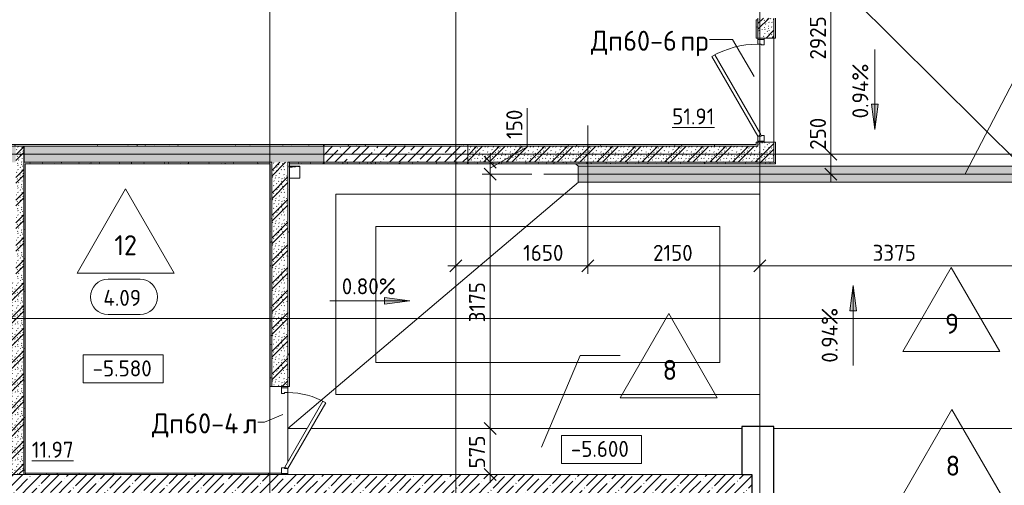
# Model space of a CAD drawing. Header units: millimetres. Extents: x -4558 to 63605, y -10605 to 130388.
# Tile 52 of 66: x 17550 to 29854, y 80867 to 86680. Entities that reach past the tile are written whole.
import ezdxf

# ---------------------------------------------------------------- set-up
doc = ezdxf.new("R2010")
doc.units = ezdxf.units.MM
for name, pattern in [('3_ Штрих_ 1 х 1 мм', [2, 1, -1]), ('4_ Штрихпунктир_ 10 х 2 мм', [14, 10, -2, 0, -2]), ('4_ Штрихпунктир_ 5 х 2 мм', [9, 5, -2, 0, -2])]:
    doc.linetypes.add(name, pattern=pattern)
for name, color, linetype, lineweight in [('A-ANNO-DIMS', 7, 'Continuous', 5), ('A-ANNO-DIMS-100', 7, 'Continuous', 5), ('A-AREA-IDEN', 7, 'Continuous', 5), ('A-DETL', 7, 'Continuous', 25), ('A-DETL-GENF', 7, 'Continuous', 13), ('A-DOOR', 7, 'Continuous', 13), ('A-DOOR-FRAM', 7, 'Continuous', 13), ('A-DOOR-IDEN', 7, 'Continuous', 5), ('A-FLOR', 7, 'Continuous', 13), ('A-FLOR-IDEN', 7, 'Continuous', 5), ('A-WALL', 7, 'Continuous', 13), ('A-WALL-PATT', 7, 'Continuous', 13), ('C-PRKG', 7, 'Continuous', 13), ('G-ANNO-DIMS', 7, 'Continuous', 5), ('G-ANNO-TEXT', 7, 'Continuous', 5), ('I-WALL', 7, 'Continuous', 13), ('M-EQPM', 7, 'Continuous', 13), ('S-COLS', 7, 'Continuous', 25), ('S-GRID', 7, 'Continuous', 5)]:
    doc.layers.add(name, color=color, linetype=linetype, lineweight=lineweight)
doc.styles.add('GOST Common_2', font='GOST_Common.ttf', dxfattribs={"height": 200})
doc.styles.add('GOST Common_3', font='GOST_Common.ttf', dxfattribs={"height": 250})
doc.dimstyles.new('2_мм', dxfattribs={"dimscale": 304.8, "dimtxt": 201.142999, "dimasz": 0.492126, "dimexe": 0.328084, "dimexo": 0.492126, "dimgap": 0, "dimtad": 1, "dimdec": 0, "dimdsep": 46, "dimtxsty": 'GOST Common_2', "dimblk1": 'OBLIQUE', "dimblk2": 'OBLIQUE', "dimsah": 1, "dimcen": 0.09, "dimdle": 0.328084, "dimadec": 5, "dimazin": 2, "dimtfac": 1, "dimtdec": 4, "dimtix": 1, "dimtmove": 0, "dimatfit": 3, "dimfxl": 1, "dimtvp": 1, "dimtolj": 1, "dimtzin": 0, "dimarcsym": 2})
doc.dimstyles.new('2_мм_1', dxfattribs={"dimscale": 304.8, "dimtxt": 201.142999, "dimasz": 0.492126, "dimexe": 0.328084, "dimexo": 0.492126, "dimgap": 0, "dimtad": 1, "dimdec": 0, "dimdsep": 46, "dimtxsty": 'GOST Common_2', "dimblk1": 'OBLIQUE', "dimblk2": 'OBLIQUE', "dimsah": 1, "dimcen": 0.09, "dimdle": 0.328084, "dimadec": 5, "dimazin": 2, "dimtfac": 1, "dimtdec": 4, "dimtix": 1, "dimtmove": 1, "dimatfit": 3, "dimfxl": 1, "dimtvp": 1, "dimtolj": 1, "dimtzin": 0, "dimarcsym": 2})
pattern_1 = [(0, (0, 0), (203.2, 50.8), [3.353, -149.047, 3.353, -149.047, -812.8]), (0, (0, 0), (203.2, 50.8), [-304.8, 3.353, -301.447, 3.353, -149.047, -355.6]), (0, (0, 0), (203.2, 50.8), [-762, 3.353, -98.247, 3.353, -250.647]), (120, (76.2, 25.4), (-145.59409, 150.576362), [3.353, -149.047, 3.353, -149.047, -812.8]), (120, (76.2, 25.4), (-145.59409, 150.576362), [-304.8, 3.353, -301.447, 3.353, -149.047, -355.6]), (120, (76.2, 25.4), (-145.59409, 150.576362), [-762, 3.353, -98.247, 3.353, -250.647]), (240, (101.6, 127), (-57.60591, -201.376362), [3.353, -149.047, 3.353, -149.047, -812.8]), (240, (101.6, 127), (-57.60591, -201.376362), [-304.8, 3.353, -301.447, 3.353, -149.047, -355.6]), (240, (101.6, 127), (-57.60591, -201.376362), [-762, 3.353, -98.247, 3.353, -250.647])]
pattern_2 = [(135, (150.28, 188.64), (-282.8427, 3e-14), [5, -395]), (135, (174.9, 237.36), (-282.8427, 3e-14), [5, -395]), (135, (211.96, 236.53), (-282.8427, 3e-14), [5, -395]), (135, (114.96, 223.96), (-282.8427, 3e-14), [5, -395]), (135, (77.54, 223.96), (-282.8427, 3e-14), [5, -395]), (135, (57.44, 184.52), (-282.8427, 3e-14), [5, -395]), (135, (66.21, 142.9), (-282.8427, 3e-14), [5, -395]), (135, (107.33, 161), (-282.8427, 3e-14), [5, -395]), (135, (99.08, 130.94), (-282.8427, 3e-14), [5, -395]), (135, (22.6, 136.46), (-282.8427, 3e-14), [5, -395]), (135, (21.16, 168.08), (-282.8427, 3e-14), [5, -395]), (135, (46.13, 96.12), (-282.8427, 3e-14), [5, -395]), (135, (3.54, 74.6), (-282.8427, 3e-14), [5, -395]), (135, (40.3, 47.56), (-282.8427, 3e-14), [5, -395]), (135, (39.77, 18.47), (-282.8427, 3e-14), [5, -395]), (135, (76.94, 37.28), (-282.8427, 3e-14), [5, -395]), (135, (114.18, 62.4), (-282.8427, 3e-14), [5, -395]), (135, (139.87, 90.2), (-282.8427, 3e-14), [5, -395]), (135, (141.44, 15.82), (-282.8427, 3e-14), [5, -395]), (135, (188.69, 26.73), (-282.8427, 3e-14), [5, -395]), (135, (176.14, 51.36), (-282.8427, 3e-14), [5, -395]), (135, (177.03, 0), (-282.8427, 3e-14), [5, -395]), (135, (276.61, 8.22), (-282.8427, 3e-14), [5, -395]), (135, (271.19, 31.72), (-282.8427, 3e-14), [5, -395]), (135, (268.29, 119.65), (-282.8427, 3e-14), [5, -395]), (135, (237.92, 101.95), (-282.8427, 3e-14), [5, -395]), (135, (237.92, 158.27), (-282.8427, 3e-14), [5, -395]), (135, (260.4, 204.35), (-282.8427, 3e-14), [5, -395]), (135, (275.54, 235.4), (-282.8427, 3e-14), [5, -395]), (135, (117.62, 268.96), (-282.8427, 3e-14), [5, -395]), (135, (203.62, 273.83), (-282.8427, 3e-14), [5, -395]), (135, (47.24, 279.3), (-282.8427, 3e-14), [5, -395]), (135, (23.2, 266.16), (-282.8427, 3e-14), [5, -395]), (135, (42.78, 232.52), (-282.8427, 3e-14), [5, -395]), (135, (177.76, 90.57), (-282.8427, 3e-14), [5, -395]), (135, (181.12, 121.8), (-282.8427, 3e-14), [5, -395]), (135, (206.73, 172.06), (-282.8427, 3e-14), [5, -395]), (135, (143.14, 136.62), (-282.8427, 3e-14), [5, -395]), (135, (211.51, 131.86), (-282.8427, 3e-14), [5, -395]), (135, (81.47, 95.1), (-282.8427, 3e-14), [5, -395]), (135, (235.13, 60.46), (-282.8427, 3e-14), [5, -395]), (135, (242.24, 4.89), (-282.8427, 3e-14), [5, -395]), (45, (0, 106.07), (-282.8427, 0), []), (45, (106.07, 0), (-282.8427, 0), []), (45, (176.78, 0), (-282.8427, 0), []), (45, (0, 176.78), (-282.8427, 0), [])]
pattern_3 = [(45, (0, 0), (-114.04925, 114.04925), []), (45, (114.05, 0), (-114.04925, 114.04925), [201.612, -40.322, 3.353, -36.97])]

# ---------------------------------------------------------------- blocks, each defined once
blk = doc.blocks.new('Наметкина 10_РД_АР_П_Отделка_R21_rvt-1--01_Подвал_МП_часть А')
at = {"layer": 'A-WALL-PATT', "lineweight": 5}
h = blk.add_hatch(dxfattribs=at)
h.set_pattern_fill('FP_6', color=256, style=0, pattern_type=2)
h.set_pattern_definition(pattern_1)
h.paths.add_polyline_path([(26775, 85100), (26775, 85150), (26755, 85150), (26755, 85100)])
h.paths.add_polyline_path([(26775, 86450), (26775, 86680), (26755, 86680), (26755, 86450)])
h = blk.add_hatch(dxfattribs=at)
h.set_pattern_fill('FP_6', color=256, style=0, pattern_type=2)
h.set_pattern_definition(pattern_1)
h.paths.add_polyline_path([(26995, 84880), (26995, 85150), (26975, 85150), (26975, 84880)])
h.paths.add_polyline_path([(26995, 86450), (26995, 86700), (26975, 86700), (26975, 86450)])
h = blk.add_hatch(dxfattribs=at)
h.set_pattern_fill('FP_6', color=256, style=0, pattern_type=2)
h.set_pattern_definition(pattern_1)
h.paths.add_polyline_path([(21350, 85100), (21350, 85120), (16750, 85120), (16750, 85100), (20562, 85100)])
h = blk.add_hatch(dxfattribs=at)
h.set_pattern_fill('FP_6', color=256, style=0, pattern_type=2)
h.set_pattern_definition(pattern_1)
h.paths.add_polyline_path([(23150, 85100), (23150, 85120), (21350, 85120), (21350, 85100)])
h = blk.add_hatch(dxfattribs=at)
h.set_pattern_fill('FP_6', color=256, style=0, pattern_type=2)
h.set_pattern_definition(pattern_1)
h.paths.add_polyline_path([(26755, 85100), (26755, 85120), (23150, 85120), (23150, 85100), (23936, 85100)])
h = blk.add_hatch(dxfattribs=at)
h.set_pattern_fill('FP_6', color=256, style=0, pattern_type=2)
h.set_pattern_definition(pattern_1)
h.paths.add_polyline_path([(20680, 84880), (20700, 84880), (20700, 84900), (17600, 84900), (17600, 84880), (20562, 84880)])
h = blk.add_hatch(dxfattribs=at)
h.set_pattern_fill('FP_6', color=256, style=0, pattern_type=2)
h.set_pattern_definition(pattern_1)
h.paths.add_polyline_path([(20920, 82100), (20920, 84900), (20900, 84900), (20900, 82100)])
h = blk.add_hatch(dxfattribs=at)
h.set_pattern_fill('FP_6', color=256, style=0, pattern_type=2)
h.set_pattern_definition(pattern_1)
h.paths.add_polyline_path([(21350, 84880), (21350, 84900), (20920, 84900), (20920, 84880)])
h = blk.add_hatch(dxfattribs=at)
h.set_pattern_fill('FP_6', color=256, style=0, pattern_type=2)
h.set_pattern_definition(pattern_1)
h.paths.add_polyline_path([(23150, 84880), (23150, 84900), (21350, 84900), (21350, 84880)])
h = blk.add_hatch(dxfattribs=at)
h.set_pattern_fill('FP_6', color=256, style=0, pattern_type=2)
h.set_pattern_definition(pattern_1)
h.paths.add_polyline_path([(26975, 84880), (26975, 84900), (23150, 84900), (23150, 84880), (23936, 84880)])
h = blk.add_hatch(dxfattribs=at)
h.set_pattern_fill('FP_6', color=256, style=0, pattern_type=2)
h.set_pattern_definition(pattern_1)
h.paths.add_polyline_path([(17620, 81000), (17620, 84880), (17600, 84880), (17600, 81000)])
h = blk.add_hatch(dxfattribs=at)
h.set_pattern_fill('FP_6', color=256, style=0, pattern_type=2)
h.set_pattern_definition(pattern_1)
h.paths.add_polyline_path([(20700, 82100), (20700, 84880), (20680, 84880), (20680, 82100)])
h = blk.add_hatch(dxfattribs=at)
h.set_pattern_fill('FP_6', color=256, style=0, pattern_type=2)
h.set_pattern_definition(pattern_1)
h.paths.add_polyline_path([(20810, 81000), (20820, 81000), (20820, 81020), (17620, 81020), (17620, 81000), (20562, 81000)])
at = {"layer": 'A-WALL'}
for p, q in [((26775, 86680), (26755, 86680)), ((26755, 86680), (26755, 86450)), ((26775, 86450), (26775, 86680)), ((26975, 86700), (26975, 86450)), ((26995, 86450), (26995, 86700)), ((26755, 86450), (26775, 86450)), ((26975, 86450), (26995, 86450)), ((26775, 85150), (26755, 85150)), ((26755, 85150), (26755, 85120)), ((26775, 85100), (26775, 85150)), ((26975, 85150), (26975, 84900)), ((26995, 85150), (26975, 85150)), ((26995, 84880), (26995, 85150)), ((21350, 85120), (16750, 85120)), ((16750, 85100), (21350, 85100)), ((23150, 85120), (21350, 85120)), ((21350, 85100), (23150, 85100)), ((23150, 85100), (23150, 85120)), ((26755, 85120), (23150, 85120)), ((23150, 85120), (23150, 85100)), ((23150, 85100), (26755, 85100)), ((26755, 85100), (26775, 85100)), ((20700, 84900), (17600, 84900)), ((17600, 84900), (17600, 84880)), ((20700, 84880), (20700, 84900)), ((20900, 84900), (20900, 82100)), ((20920, 84900), (20900, 84900)), ((20920, 82100), (20920, 84900)), ((21350, 84900), (20920, 84900)), ((20920, 84900), (20920, 84880)), ((23150, 84900), (21350, 84900)), ((26975, 84900), (23150, 84900)), ((17600, 84880), (17600, 81000)), ((17620, 81020), (17620, 84880)), ((17620, 84880), (20680, 84880)), ((20680, 84880), (20680, 82100)), ((20700, 82100), (20700, 84880)), ((20920, 84880), (21350, 84880)), ((21350, 84880), (23150, 84880)), ((23150, 84880), (26975, 84880)), ((26975, 84880), (26995, 84880)), ((20680, 82100), (20700, 82100)), ((20900, 82100), (20920, 82100)), ((17600, 81000), (17620, 81000)), ((20820, 81020), (17620, 81020)), ((17620, 81000), (20820, 81000)), ((20820, 81000), (20820, 81015))]:
    blk.add_line(p, q, dxfattribs=at)
at = {"layer": 'A-WALL', "lineweight": 25}
for p, q in [((21350, 85120), (21350, 85100)), ((21350, 85100), (21350, 85120)), ((21350, 84900), (21350, 84880)), ((21350, 84880), (21350, 84900)), ((23150, 84900), (23150, 84880)), ((23150, 84880), (23150, 84900)), ((17620, 81020), (17620, 81000))]:
    blk.add_line(p, q, dxfattribs=at)
blk = doc.blocks.new('АР_Дверь однопольная - 1300х2100h_лест__лифт_ холл-5748782--01_Подвал_МП_часть А')
at = {"layer": 'A-DOOR'}
for p, q in [((421, 675), (-575, 100)), ((-555, 65), (441, 640)), ((441, 640), (421, 675)), ((-575, 100), (-555, 65))]:
    blk.add_line(p, q, dxfattribs=at)
at = {"layer": 'A-DOOR', "lineweight": 5}
blk.add_arc((-575, 100), 1150, 360, 30, dxfattribs=at)
at = {"layer": 'A-DOOR-FRAM'}
for p, q in [((-635, 100), (-650, 100)), ((-635, 20), (-650, 20)), ((-575, 100), (-635, 100)), ((-635, 100), (-635, 20)), ((-635, 20), (-565, 20)), ((-575, 60), (-575, 100)), ((-565, 60), (-575, 60)), ((-565, 20), (-565, 60)), ((575, 60), (565, 60)), ((565, 60), (565, 20)), ((565, 20), (635, 20)), ((635, 100), (575, 100)), ((575, 100), (575, 60)), ((635, 20), (635, 100)), ((635, 100), (650, 100)), ((635, 20), (650, 20))]:
    blk.add_line(p, q, dxfattribs=at)
blk = doc.blocks.new('АР_Машиноместо - 5300x2500_С-V6--01_Подвал_МП_часть А')
at = {"layer": 'C-PRKG'}
for p, q in [((2500, 5300), (0, 5300)), ((0, 0), (0, 5300)), ((2500, 0), (2500, 5300)), ((400, 4800), (2100, 4800)), ((400, 500), (400, 4800)), ((2100, 500), (2100, 4800)), ((400, 500), (2100, 500)), ((2500, 0), (0, 0))]:
    blk.add_line(p, q, dxfattribs=at)
blk = doc.blocks.new('АР_Лоток - 200х100h_ЛВ1-7189388--01_Подвал_МП_часть А')
at = {"layer": 'M-EQPM', "true_color": 0xdddddd}
blk.add_hatch(color=254, dxfattribs=at).paths.add_polyline_path([(0, -100), (5545, -100), (5545, 100), (0, 100)])
at = {"layer": 'M-EQPM'}
for p, q in [((5545, 100), (0, 100)), ((0, 100), (0, -100)), ((5545, -100), (5545, 100)), ((0, -100), (5545, -100))]:
    blk.add_line(p, q, dxfattribs=at)
blk = doc.blocks.new('АР_Дверь однопольная - 1100х2100h_техн_ помещ_-4938052--01_Подвал_МП_часть А')
at = {"layer": 'A-DOOR'}
for p, q in [((-348, 575), (-368, 540)), ((-368, 540), (455, 65)), ((475, 100), (-348, 575)), ((455, 65), (475, 100))]:
    blk.add_line(p, q, dxfattribs=at)
at = {"layer": 'A-DOOR', "lineweight": 5}
blk.add_arc((475, 100), 950, 150, 180, dxfattribs=at)
at = {"layer": 'A-DOOR-FRAM'}
for p, q in [((-535, 100), (-550, 100)), ((-535, 20), (-550, 20)), ((-475, 100), (-535, 100)), ((-535, 100), (-535, 20)), ((-535, 20), (-465, 20)), ((-475, 60), (-475, 100)), ((-465, 60), (-475, 60)), ((-465, 20), (-465, 60)), ((475, 60), (465, 60)), ((465, 60), (465, 20)), ((465, 20), (535, 20)), ((535, 100), (475, 100)), ((475, 100), (475, 60)), ((535, 20), (535, 100)), ((535, 100), (550, 100)), ((535, 20), (550, 20))]:
    blk.add_line(p, q, dxfattribs=at)
blk = doc.blocks.new('АР_Канал вертикальный прямоугольный - ВК-V22--01_Подвал_МП_часть А')
at = {"layer": 'A-DETL-GENF'}
blk.add_hatch(color=256, dxfattribs=at).paths.add_polyline_path([(-55, 61), (75, 75), (-55, 75)])
at = {"layer": 'A-DETL-GENF', "linetype": '3_ Штрих_ 1 х 1 мм'}
for p, q in [((-55, 61), (75, 75)), ((-55, 61), (75, 75)), ((75, 75), (-55, 75)), ((75, 75), (-55, 75)), ((75, -75), (75, 75)), ((-55, -75), (75, -75))]:
    blk.add_line(p, q, dxfattribs=at)
at = {"layer": 'M-EQPM'}
for p, q in [((-55, 75), (75, 75)), ((75, 75), (75, -75)), ((75, -75), (-55, -75))]:
    blk.add_line(p, q, dxfattribs=at)
blk = doc.blocks.new('Марка помещения _Номер_ - 2 мм-68851--01_Подвал_МП_часть А')
at = {"layer": 'A-AREA-IDEN'}
for p, q in [((-2.03, 2.21), (1.97, 2.21)), ((-2.03, -2.19), (1.97, -2.19))]:
    blk.add_line(p, q, dxfattribs=at)
for centre, start, end in [((-2.03, 0.01), 90, 270), ((1.97, 0.01), 270, 90)]:
    blk.add_arc(centre, 2.2, start, end, dxfattribs=at)
blk = doc.blocks.new('Высотные отметки - Frame_2-749557--01_Подвал_МП_часть А')
at = {"layer": 'G-ANNO-DIMS'}
for p, q in [((-5, 3.5), (-5, 0)), ((5, 3.5), (-5, 3.5)), ((5, 0), (5, 3.5)), ((-5, 0), (5, 0))]:
    blk.add_line(p, q, dxfattribs=at)
blk = doc.blocks.new('DIMBLOCK132--01_Подвал_МП_часть А')
at = {"layer": 'A-ANNO-DIMS-100', "transparency": 16777216}
for p, q in [((24650, 85359), (24650, 83508)), ((24650, 83608), (24650, 85359)), ((23000, 83564), (23000, 83708)), ((22900, 83608), (24650, 83608)), ((23000, 83608), (23000, 83564)), ((23741, 83608), (23825, 83608)), ((24362, 83608), (23741, 83608))]:
    blk.add_line(p, q, dxfattribs=at)
at = {"layer": 'A-ANNO-DIMS-100', "lineweight": 25, "transparency": 16777216}
for p, q in [((23000, 83608), (23075, 83683)), ((24650, 83608), (24725, 83683)), ((23000, 83608), (22925, 83533)), ((24650, 83608), (24575, 83533))]:
    blk.add_line(p, q, dxfattribs=at)
at = {"layer": 'A-ANNO-DIMS-100', "color": 0, "transparency": 16777216, "insert": (23841, 83869), "char_height": 200, "width": 625.93, "attachment_point": 1, "line_spacing_factor": 1.022761, "style": 'GOST Common_2'}
blk.add_mtext('1650', dxfattribs=at)
blk = doc.blocks.new('_Oblique')
at = {"color": 0, "linetype": 'ByBlock', "lineweight": -2}
blk.add_line((-0.5, -0.5), (0.5, 0.5), dxfattribs=at)
blk = doc.blocks.new('DIMBLOCK133--01_Подвал_МП_часть А')
at = {"layer": 'A-ANNO-DIMS-100', "transparency": 16777216}
for p, q in [((24650, 85359), (24650, 83508)), ((24650, 83608), (24650, 85359)), ((26800, 83564), (26800, 83708)), ((24650, 83608), (26800, 83608)), ((26800, 83608), (26800, 83564))]:
    blk.add_line(p, q, dxfattribs=at)
at = {"layer": 'A-ANNO-DIMS-100', "lineweight": 25, "transparency": 16777216}
for p, q in [((24650, 83608), (24725, 83683)), ((26800, 83608), (26875, 83683)), ((24650, 83608), (24575, 83533)), ((26800, 83608), (26725, 83533))]:
    blk.add_line(p, q, dxfattribs=at)
at = {"layer": 'A-ANNO-DIMS-100', "color": 0, "transparency": 16777216, "insert": (25464, 83869), "char_height": 200, "width": 625.93, "attachment_point": 1, "line_spacing_factor": 1.022761, "style": 'GOST Common_2'}
blk.add_mtext('2150', dxfattribs=at)
blk = doc.blocks.new('DIMBLOCK134--01_Подвал_МП_часть А')
at = {"layer": 'A-ANNO-DIMS-100', "transparency": 16777216}
for p, q in [((26800, 83564), (26800, 83708)), ((30175, 83710), (30175, 83508)), ((30175, 83608), (30175, 83710)), ((26800, 83608), (30175, 83608)), ((26800, 83608), (26800, 83564))]:
    blk.add_line(p, q, dxfattribs=at)
at = {"layer": 'A-ANNO-DIMS-100', "lineweight": 25, "transparency": 16777216}
for p, q in [((26800, 83608), (26875, 83683)), ((30175, 83608), (30250, 83683)), ((26800, 83608), (26725, 83533)), ((30175, 83608), (30100, 83533))]:
    blk.add_line(p, q, dxfattribs=at)
at = {"layer": 'A-ANNO-DIMS-100', "color": 0, "transparency": 16777216, "insert": (28208, 83869), "char_height": 200, "width": 670.93, "attachment_point": 1, "line_spacing_factor": 1.022761, "style": 'GOST Common_2'}
blk.add_mtext('3375', dxfattribs=at)
blk = doc.blocks.new('DIMBLOCK136--01_Подвал_МП_часть А')
at = {"layer": 'A-ANNO-DIMS-100', "transparency": 16777216}
for p, q in [((23471, 81575), (23327, 81575)), ((23427, 80900), (23427, 81575)), ((23427, 81575), (23471, 81575)), ((23471, 81000), (23327, 81000)), ((23427, 81000), (23471, 81000))]:
    blk.add_line(p, q, dxfattribs=at)
at = {"layer": 'A-ANNO-DIMS-100', "lineweight": 25, "transparency": 16777216}
for p, q in [((23427, 81575), (23352, 81650)), ((23427, 81575), (23502, 81500)), ((23427, 81000), (23352, 81075)), ((23427, 81000), (23502, 80925))]:
    blk.add_line(p, q, dxfattribs=at)
at = {"layer": 'A-ANNO-DIMS-100', "color": 0, "transparency": 16777216, "insert": (23165, 81078), "char_height": 200, "width": 503.2, "attachment_point": 1, "rotation": 90, "line_spacing_factor": 1.022761, "style": 'GOST Common_2'}
blk.add_mtext('575', dxfattribs=at)
blk = doc.blocks.new('DIMBLOCK137--01_Подвал_МП_часть А')
at = {"layer": 'A-ANNO-DIMS-100', "lineweight": 25, "transparency": 16777216}
for p, q in [((23427, 84750), (23352, 84825)), ((23427, 84750), (23502, 84675)), ((23427, 81575), (23352, 81650)), ((23427, 81575), (23502, 81500))]:
    blk.add_line(p, q, dxfattribs=at)
at = {"layer": 'A-ANNO-DIMS-100', "transparency": 16777216}
for p, q in [((23950, 84750), (23327, 84750)), ((23427, 81575), (23427, 84750)), ((23427, 84750), (23950, 84750)), ((23471, 81575), (23327, 81575)), ((23427, 81575), (23471, 81575))]:
    blk.add_line(p, q, dxfattribs=at)
at = {"layer": 'A-ANNO-DIMS-100', "color": 0, "transparency": 16777216, "insert": (23165, 82902), "char_height": 200, "width": 625.93, "attachment_point": 1, "rotation": 90, "line_spacing_factor": 1.022761, "style": 'GOST Common_2'}
blk.add_mtext('3175', dxfattribs=at)
blk = doc.blocks.new('DIMBLOCK138--01_Подвал_МП_часть А')
at = {"layer": 'A-ANNO-DIMS-100', "transparency": 16777216}
for p, q in [((23892, 85574), (23892, 85092)), ((23892, 85092), (23427, 84825)), ((23471, 84900), (23327, 84900)), ((23427, 84750), (23427, 85000)), ((23427, 84900), (23471, 84900)), ((23950, 84750), (23327, 84750)), ((23427, 84750), (23950, 84750))]:
    blk.add_line(p, q, dxfattribs=at)
at = {"layer": 'A-ANNO-DIMS-100', "lineweight": 25, "transparency": 16777216}
for p, q in [((23427, 84900), (23352, 84975)), ((23427, 84900), (23502, 84825)), ((23427, 84750), (23352, 84825)), ((23427, 84750), (23502, 84675))]:
    blk.add_line(p, q, dxfattribs=at)
at = {"layer": 'A-ANNO-DIMS-100', "color": 0, "transparency": 16777216, "insert": (23631, 85192), "char_height": 200, "width": 458.2, "attachment_point": 1, "rotation": 90, "line_spacing_factor": 1.022761, "style": 'GOST Common_2'}
blk.add_mtext('150', dxfattribs=at)
blk = doc.blocks.new('DIMBLOCK156--01_Подвал_МП_часть А')
at = {"layer": 'A-ANNO-DIMS-100', "transparency": 16777216}
for p, q in [((27687, 85475), (27687, 84956)), ((27730, 85000), (27587, 85000)), ((27687, 84650), (27687, 85000)), ((27687, 85000), (27730, 85000)), ((27687, 84956), (27687, 84875)), ((27730, 84750), (27587, 84750)), ((27687, 84750), (27730, 84750))]:
    blk.add_line(p, q, dxfattribs=at)
at = {"layer": 'A-ANNO-DIMS-100', "lineweight": 25, "transparency": 16777216}
for p, q in [((27687, 85000), (27612, 85075)), ((27687, 85000), (27762, 84925)), ((27687, 84750), (27612, 84825)), ((27687, 84750), (27762, 84675))]:
    blk.add_line(p, q, dxfattribs=at)
at = {"layer": 'A-ANNO-DIMS-100', "color": 0, "transparency": 16777216, "insert": (27425, 85056), "char_height": 200, "width": 503.2, "attachment_point": 1, "rotation": 90, "line_spacing_factor": 1.022761, "style": 'GOST Common_2'}
blk.add_mtext('250', dxfattribs=at)
blk = doc.blocks.new('DIMBLOCK157--01_Подвал_МП_часть А')
at = {"layer": 'A-ANNO-DIMS-100', "lineweight": 25, "transparency": 16777216}
for p, q in [((27687, 87925), (27612, 88000)), ((27687, 87925), (27762, 87850)), ((27687, 85000), (27612, 85075)), ((27687, 85000), (27762, 84925))]:
    blk.add_line(p, q, dxfattribs=at)
at = {"layer": 'A-ANNO-DIMS-100', "transparency": 16777216}
for p, q in [((27125, 87925), (27787, 87925)), ((27687, 87925), (27125, 87925)), ((27687, 85000), (27687, 87925)), ((27730, 85000), (27587, 85000)), ((27687, 85000), (27730, 85000))]:
    blk.add_line(p, q, dxfattribs=at)
at = {"layer": 'A-ANNO-DIMS-100', "color": 0, "transparency": 16777216, "insert": (27425, 86183), "char_height": 200, "width": 670.93, "attachment_point": 1, "rotation": 90, "line_spacing_factor": 1.022761, "style": 'GOST Common_2'}
blk.add_mtext('2925', dxfattribs=at)
blk = doc.blocks.new('Марка полов - Марка полов-4106608--01_Подвал_МП_часть А')
at = {"layer": 'A-FLOR-IDEN'}
for p, q in [((0, 7), (-6.06, -3.5)), ((6.06, -3.5), (0, 7)), ((-6.06, -3.5), (6.06, -3.5))]:
    blk.add_line(p, q, dxfattribs=at)

msp = doc.modelspace()

# ---------------------------------------------------------------- hatches: boundary and pattern name
at = {"layer": 'A-WALL-PATT', "lineweight": 5}
h = msp.add_hatch(dxfattribs=at)
h.set_pattern_fill('FP_3', color=256, style=0, pattern_type=2)
h.set_pattern_definition(pattern_2)
h.paths.add_polyline_path([(26775, 85100), (26975, 85100), (26975, 85150), (26775, 85150)])
h.paths.add_polyline_path([(26975, 86450), (26975, 86700), (26775, 86700), (26775, 86450)])
h = msp.add_hatch(dxfattribs=at)
h.set_pattern_fill('FP_3', color=256, style=0, pattern_type=2)
h.set_pattern_definition(pattern_2)
h.paths.add_polyline_path([(20900, 84900), (21350, 84900), (21350, 85100), (17600, 85100), (17600, 84900), (20700, 84900)])
h.paths.add_polyline_path([(17500, 84900), (17500, 85100), (16750, 85100), (16750, 84900), (17450, 84900)])
h = msp.add_hatch(dxfattribs=at)
h.set_pattern_fill('FP_3', color=256, style=0, pattern_type=2)
h.set_pattern_definition(pattern_2)
h.paths.add_polyline_path([(17500, 83400), (17600, 83400), (17600, 85100), (17500, 85100), (17500, 83600)])
h = msp.add_hatch(dxfattribs=at)
h.set_pattern_fill('FP_1', color=256, style=0, pattern_type=2)
h.set_pattern_definition(pattern_3)
h.paths.add_polyline_path([(23150, 84900), (23150, 85100), (21350, 85100), (21350, 84900)])
h = msp.add_hatch(dxfattribs=at)
h.set_pattern_fill('FP_3', color=256, style=0, pattern_type=2)
h.set_pattern_definition(pattern_2)
h.paths.add_polyline_path([(26975, 84900), (26975, 85100), (23150, 85100), (23150, 84900), (23935.694841, 84900)])
h = msp.add_hatch(dxfattribs=at)
h.set_pattern_fill('FP_3', color=256, style=0, pattern_type=2)
h.set_pattern_definition(pattern_2)
h.paths.add_polyline_path([(20900, 82100), (20900, 84900), (20700, 84900), (20700, 82100)])
h = msp.add_hatch(dxfattribs=at)
h.set_pattern_fill('FP_3', color=256, style=0, pattern_type=2)
h.set_pattern_definition(pattern_2)
h.paths.add_polyline_path([(17400, 81000), (17600, 81000), (17600, 83400), (17400, 83400), (17400, 82401.682106)])
h = msp.add_hatch(dxfattribs=at)
h.set_pattern_fill('FP_1', color=256, style=0, pattern_type=2)
h.set_pattern_definition(pattern_3)
h.paths.add_polyline_path([(26699.920665, 80600), (26699.920665, 81000), (12850, 81000), (12850, 80600), (23935.694841, 80600)])
at = {"layer": 'G-ANNO-DIMS'}
for points in [[(28235.702891, 85308.863093), (28277.502559, 85626.363093), (28193.903223, 85626.363093)], [(27966.894948, 83361.525448), (27925.09528, 83044.025448), (28008.694616, 83044.025448)], [(22425.804404, 83170.233451), (22108.304404, 83212.033119), (22108.304404, 83128.433783)]]:
    msp.add_hatch(color=256, dxfattribs=at).paths.add_polyline_path(points)

# ---------------------------------------------------------------- linework, layer by layer
at = {"layer": 'A-DETL', "linetype": '4_ Штрихпунктир_ 5 х 2 мм', "lineweight": 5}
msp.add_line((24100, 84750), (31700, 84750), dxfattribs=at)
at = {"layer": 'A-DOOR-IDEN'}
for p, q in [((26458.241061, 86431.024103), (26169.499229, 86431.024103)), ((26726.785359, 85971.534983), (26458.241061, 86431.024103)), ((20836.192993, 81751.078422), (20609.893376, 81653.797745)), ((20609.893376, 81653.797745), (20525.935116, 81653.797745))]:
    msp.add_line(p, q, dxfattribs=at)
at = {"layer": 'A-FLOR'}
for p, q in [((26995, 87905.15625), (30074.212598, 84850)), ((26975, 85150), (26975, 86450)), ((24496.456693, 84880), (24531.889764, 84850)), ((24531.889764, 84650), (20900, 81575)), ((20900, 82085), (20900, 82100)), ((20900, 81155), (20900, 82025)), ((21142.487113, 81575), (20900, 81575)), ((26575, 81575), (21188.675135, 81575)), ((33350, 81575), (26975, 81575)), ((20900, 81000), (20900, 81015))]:
    msp.add_line(p, q, dxfattribs=at)
at = {"layer": 'A-FLOR-IDEN'}
for p, q in [((24070.871075, 81341.467034), (24552.755389, 82485.888513)), ((24552.755389, 82485.888513), (25055.298724, 82485.888513))]:
    msp.add_line(p, q, dxfattribs=at)
at = {"layer": 'A-WALL', "lineweight": 25}
msp.add_line((17600, 85100), (17600, 84900), dxfattribs=at)
at = {"layer": 'A-WALL'}
for p, q in [((23150, 85100), (21350, 85100)), ((21350, 84900), (23150, 84900)), ((26699.920665, 81000), (12850, 81000)), ((26699.920665, 80600), (26699.920665, 81000))]:
    msp.add_line(p, q, dxfattribs=at)
at = {"layer": 'G-ANNO-DIMS'}
for p, q in [((28235.702891, 86308.863093), (28235.702891, 85308.863093)), ((28277.502559, 85626.363093), (28193.903223, 85626.363093)), ((28193.903223, 85626.363093), (28235.702891, 85308.863093)), ((28235.702891, 85308.863093), (28277.502559, 85626.363093)), ((27966.894948, 83361.525448), (27925.09528, 83044.025448)), ((28008.694616, 83044.025448), (27966.894948, 83361.525448)), ((27966.894948, 82361.525448), (27966.894948, 83361.525448)), ((22425.804404, 83170.233451), (22108.304404, 83212.033119)), ((22108.304404, 83212.033119), (22108.304404, 83128.433783)), ((21425.804404, 83170.233451), (22425.804404, 83170.233451)), ((22108.304404, 83128.433783), (22425.804404, 83170.233451)), ((27925.09528, 83044.025448), (28008.694616, 83044.025448)), ((18830.154923, 82145.434524), (18843.258198, 82145.434524))]:
    msp.add_line(p, q, dxfattribs=at)
at = {"layer": 'G-ANNO-TEXT'}
msp.add_line((29365.498032, 84756.266484), (30768.877485, 87458.940906), dxfattribs=at)
at = {"layer": 'I-WALL'}
for p, q in [((26775, 86700), (26775, 86450)), ((26975, 86450), (26975, 86700)), ((26775, 86450), (26975, 86450)), ((26975, 85150), (26775, 85150)), ((26775, 85150), (26775, 85100)), ((26975, 84900), (26975, 85150)), ((21350, 85100), (16750, 85100)), ((21350, 84900), (21350, 85100)), ((26775, 85100), (23150, 85100)), ((23150, 85100), (23150, 84900)), ((17600, 84900), (20700, 84900)), ((17600, 81000), (17600, 84900)), ((20700, 84900), (20700, 82100)), ((20900, 84900), (21350, 84900)), ((20900, 82100), (20900, 84900)), ((23150, 84900), (26975, 84900)), ((20700, 82100), (20900, 82100))]:
    msp.add_line(p, q, dxfattribs=at)
at = {"layer": 'S-COLS'}
for p, q in [((26975, 81600), (26575, 81600)), ((26575, 81600), (26575, 81000)), ((26975, 80600), (26975, 81600)), ((26575, 81000), (26699.920665, 81000)), ((26699.920665, 81000), (26699.920665, 80600))]:
    msp.add_line(p, q, dxfattribs=at)
at = {"layer": 'S-GRID', "linetype": '4_ Штрихпунктир_ 10 х 2 мм'}
for p, q in [((26800, 37477.03953), (26800, 128423.739924)), ((20675, 32633.917515), (20675, 100620.828093)), ((23000, 32633.917515), (23000, 100620.828093)), ((35837.484979, 85000), (-1802.909204, 85000)), ((35837.484979, 82950), (-1802.909204, 82950))]:
    msp.add_line(p, q, dxfattribs=at)

# ---------------------------------------------------------------- block references
at = {"lineweight": 5}
msp.add_blockref('Наметкина 10_РД_АР_П_Отделка_R21_rvt-1--01_Подвал_МП_часть А', (0, 0), dxfattribs=at)
at = {"layer": 'A-AREA-IDEN', "xscale": 99.99999999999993, "yscale": 99.99999999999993, "zscale": 99.99999999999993}
msp.add_blockref('Марка помещения _Номер_ - 2 мм-68851--01_Подвал_МП_часть А', (18856.590769, 83218.404903), dxfattribs=at)
at = {"layer": 'A-DOOR'}
for name, p, rotation in [('АР_Дверь однопольная - 1300х2100h_лест__лифт_ холл-5748782--01_Подвал_МП_часть А', (26875, 85800), 89.99999999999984), ('АР_Дверь однопольная - 1100х2100h_техн_ помещ_-4938052--01_Подвал_МП_часть А', (20800, 81550), 269.9999999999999)]:
    msp.add_blockref(name, p, dxfattribs=dict(at, rotation=rotation))
at = {"layer": 'A-FLOR-IDEN', "xscale": 99.99999999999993, "yscale": 99.99999999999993, "zscale": 99.99999999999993}
for p in [(18873.123973, 83867.229215), (29189.875865, 82886.689674), (25661.516507, 82310.888513), (29198.559474, 81114.99723)]:
    msp.add_blockref('Марка полов - Марка полов-4106608--01_Подвал_МП_часть А', p, dxfattribs=at)
at = {"layer": 'C-PRKG', "rotation": 89.99999999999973}
msp.add_blockref('АР_Машиноместо - 5300x2500_С-V6--01_Подвал_МП_часть А', (26800, 82000), dxfattribs=at)
at = {"layer": 'G-ANNO-DIMS', "extrusion": (0, 0, -1), "xscale": 99.99999999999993, "yscale": 99.99999999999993, "zscale": 99.99999999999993}
msp.add_blockref('Высотные отметки - Frame_2-749557--01_Подвал_МП_часть А', (-18843.258198, 82145.434524), dxfattribs=at)
at = {"layer": 'G-ANNO-DIMS', "xscale": 99.99999999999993, "yscale": 99.99999999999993, "zscale": 99.99999999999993}
msp.add_blockref('Высотные отметки - Frame_2-749557--01_Подвал_МП_часть А', (24819.427959, 81140.252749), dxfattribs=at)
at = {"layer": 'M-EQPM'}
for name, p in [('АР_Канал вертикальный прямоугольный - ВК-V22--01_Подвал_МП_часть А', (20975, 84775)), ('АР_Лоток - 200х100h_ЛВ1-7189388--01_Подвал_МП_часть А', (24530, 84750))]:
    msp.add_blockref(name, p, dxfattribs=at)

# ---------------------------------------------------------------- texts
at = {"layer": 'A-AREA-IDEN', "char_height": 200, "attachment_point": 1, "style": 'GOST Common_2'}
for s, insert, width in [('\\L51.91', (25703.739511, 85572.297279), 665.400625), ('4.09', (18595.576573, 83307.148084), 625.31625), ('\\L11.97', (17701.380049, 81411.787662), 665.400625)]:
    msp.add_mtext(s, dxfattribs=dict(at, insert=insert, width=width))
at = {"layer": 'A-DOOR-IDEN', "char_height": 250, "attachment_point": 1, "style": 'GOST Common_3'}
for s, insert, width in [('Дп', (24687.499229, 86541.951186), 489.029375), ('60-6', (25090.988812, 86541.951186), 865.8225), ('пр', (25805.363812, 86541.951186), 432.91125), ('Дп', (19202.935116, 81764.724828), 489.029375), ('60-4', (19606.424699, 81764.724828), 889.873125), ('\\fGOST Common|b0|i0|c204|p34|;л', (20340.643449, 81764.724828), 216.455625)]:
    msp.add_mtext(s, dxfattribs=dict(at, insert=insert, width=width))
at = {"layer": 'A-FLOR-IDEN', "char_height": 250, "attachment_point": 1, "style": 'GOST Common_3'}
for s, insert, width in [('12', (18733.24769, 83989.290887), 368.77625), ('\\fGOST Common|b0|i0|c204|p34|;9', (29112.999582, 83008.751346), 216.455625), ('\\fGOST Common|b0|i0|c204|p34|;8', (25584.640224, 82432.950186), 216.455625), ('\\fGOST Common|b0|i0|c204|p34|;8', (29121.683191, 81237.058902), 216.455625)]:
    msp.add_mtext(s, dxfattribs=dict(at, insert=insert, width=width))
at = {"layer": 'G-ANNO-DIMS', "char_height": 200, "width": 866.4896397, "attachment_point": 1, "rotation": 90, "line_spacing_factor": 1.022761, "style": 'GOST Common_2'}
for insert in [(27954.337231, 85447.825743), (27571.623348, 82398.33211)]:
    msp.add_mtext('0.94%', dxfattribs=dict(at, insert=insert))
at = {"layer": 'G-ANNO-DIMS', "char_height": 200, "attachment_point": 1, "line_spacing_factor": 1.022761, "style": 'GOST Common_2'}
for s, insert, width in [('0.80%', (21574.823805, 83451.599112), 842.35343804), ('-5.580', (18461.101671, 82426.800185), 917.17566319), ('-5.600', (24437.271433, 81421.61841), 917.17566319)]:
    msp.add_mtext(s, dxfattribs=dict(at, insert=insert, width=width))

# ---------------------------------------------------------------- dimensions: what is measured, and where the dimension line sits
at = {"layer": 'A-ANNO-DIMS'}
for base, p1, p2, override, picture, middle in [((27686.542328, 87925), (27580.47631, 85000), (26975, 87925), {"dimpost": '<>', "dimfxl": 2987.009635}, 'DIMBLOCK157--01_Подвал_МП_часть А', (27586.542328, 86462.5)), ((23426.811469, 84750), (23320.745451, 81575), (24100, 84750), {"dimpost": '<>', "dimfxl": 3269.229672}, 'DIMBLOCK137--01_Подвал_МП_часть А', (23326.811469, 83162.5)), ((23426.811469, 81575), (23320.745451, 81000), (23320.745451, 81575), {"dimpost": '<>', "dimfxl": 575}, 'DIMBLOCK136--01_Подвал_МП_часть А', (23326.811469, 81287.5))]:
    dim = msp.add_linear_dim(base=base, p1=p1, p2=p2, angle=90, dimstyle='2_мм', override=override, dxfattribs=at)
    dim.commit()
    dim.dimension.update_dxf_attribs({"geometry": picture, "text_midpoint": middle})
for base, p1, p2, override, picture, middle in [((23426.811469, 84900), (24100, 84750), (23320.745451, 84900), {"dimpost": '<>', "dimfxl": 793.560112}, 'DIMBLOCK138--01_Подвал_МП_часть А', (23764.464448, 85420.924274)), ((27686.542328, 85000), (27580.47631, 84750), (27580.47631, 85000), {"dimpost": '<>', "dimfxl": 250}, 'DIMBLOCK156--01_Подвал_МП_часть А', (27558.51, 85307.758287))]:
    dim = msp.add_linear_dim(base=base, p1=p1, p2=p2, angle=90, dimstyle='2_мм_1', override=override, dxfattribs=at)
    dim.commit()
    dim.dimension.update_dxf_attribs({"geometry": picture, "text_midpoint": middle, "dimtype": 160, "text_rotation": 90})
dim = msp.add_linear_dim(base=(24650, 83607.857282), p1=(23000, 83713.923299), p2=(24650, 85509.013414), dimstyle='2_мм_1', override={"dimpost": '<>', "dimfxl": 2438.206005}, dxfattribs=at)
dim.commit()
dim.dimension.update_dxf_attribs({"geometry": 'DIMBLOCK132--01_Подвал_МП_часть А', "text_midpoint": (24153.820822, 83735.889609), "dimtype": 160})
for base, p1, p2, override, picture, middle in [((26800, 83607.857282), (24650, 85509.013414), (26800, 83713.923299), {"dimpost": '<>', "dimfxl": 2800.865674}, 'DIMBLOCK133--01_Подвал_МП_часть А', (25725, 83707.857282)), ((30175, 83607.857282), (26800, 83713.923299), (30175, 83860.492702), {"dimpost": '<>', "dimfxl": 3378.181107}, 'DIMBLOCK134--01_Подвал_МП_часть А', (28487.5, 83707.857282))]:
    dim = msp.add_linear_dim(base=base, p1=p1, p2=p2, dimstyle='2_мм', override=override, dxfattribs=at)
    dim.commit()
    dim.dimension.update_dxf_attribs({"geometry": picture, "text_midpoint": middle})

doc.saveas('drawing.dxf')
